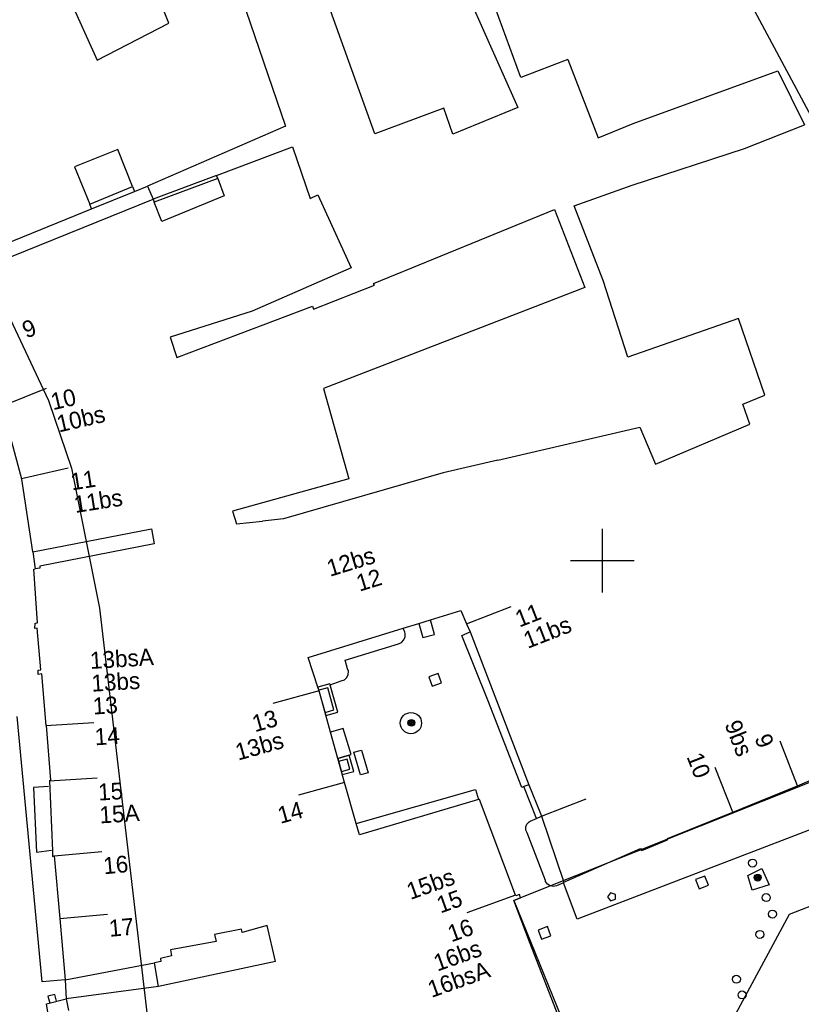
# Model space of a CAD drawing. Header units: millimetres. Extents: x 135944 to 142000, y 454200 to 456692.
# Tile 31 of 185: x 136714 to 136762, y 455872 to 455934. Entities that reach past the tile are written whole.
import ezdxf
from ezdxf.enums import TextEntityAlignment as Align

# ---------------------------------------------------------------- set-up
doc = ezdxf.new("R2010")
doc.units = ezdxf.units.MM
doc.layers.add('TotaalGBKN2013_Bistad', color=251, linetype='Continuous')
doc.layers.add('TotaalGBKN2013X$0$Contouren', color=251, linetype='Continuous')
doc.styles.add('TotaalGBKN2013X$0$GBKN binnenstad 2009$0$Standard', font='txt')

msp = doc.modelspace()

# ---------------------------------------------------------------- linework, layer by layer
at = {"layer": 'TotaalGBKN2013_Bistad'}
for p, q in [((136722.85, 455933.659), (136720.178, 455940.231)), ((136735.755, 455926.732), (136731.332, 455939.04)), ((136726.7, 455937.278), (136730.155, 455927.207)), ((136744.9, 455930.262), (136742.145, 455937.778)), ((136763.253, 455927.515), (136758.063, 455937.209)), ((136716.462, 455935.547), (136718.351, 455931.339)), ((136741.534, 455935.528), (136744.696, 455928.379)), ((136718.351, 455931.339), (136722.85, 455933.659)), ((136747.834, 455931.383), (136744.9, 455930.262)), ((136747.834, 455931.383), (136749.743, 455926.478)), ((136751.919, 455927.384), (136760.98, 455930.675)), ((136760.98, 455930.675), (136762.653, 455927.288)), ((136740.077, 455928.335), (136735.755, 455926.732)), ((136740.643, 455926.7), (136740.077, 455928.335)), ((136744.696, 455928.379), (136740.643, 455926.7)), ((136749.743, 455926.478), (136751.919, 455927.384)), ((136730.155, 455927.207), (136721.501, 455923.455)), ((136758.895, 455925.811), (136762.653, 455927.288)), ((136719.647, 455925.756), (136716.943, 455924.654)), ((136720.576, 455923.425), (136719.647, 455925.756)), ((136725.835, 455924.111), (136730.582, 455925.914)), ((136730.582, 455925.914), (136731.701, 455922.682)), ((136751.862, 455923.512), (136758.895, 455925.811)), ((136716.943, 455924.654), (136717.89, 455922.33)), ((136725.835, 455924.111), (136721.863, 455922.627)), ((136725.906, 455923.925), (136721.935, 455922.441)), ((136725.906, 455923.925), (136725.835, 455924.111)), ((136725.906, 455923.925), (136726.311, 455922.851)), ((136717.89, 455922.33), (136720.576, 455923.425)), ((136718.011, 455922.033), (136720.695, 455923.127)), ((136720.576, 455923.425), (136720.695, 455923.127)), ((136720.695, 455923.127), (136721.501, 455923.455)), ((136721.501, 455923.455), (136721.863, 455922.627)), ((136748.227, 455922.224), (136751.862, 455923.512)), ((136708.596, 455917.264), (136721.863, 455922.627)), ((136721.863, 455922.627), (136721.935, 455922.441)), ((136722.402, 455921.228), (136721.935, 455922.441)), ((136726.311, 455922.851), (136722.402, 455921.228)), ((136731.701, 455922.682), (136732.172, 455922.916)), ((136732.172, 455922.916), (136734.266, 455918.328)), ((136708.11, 455918.001), (136718.011, 455922.033)), ((136718.011, 455922.033), (136717.89, 455922.33)), ((136735.672, 455917.345), (136747.008, 455921.983)), ((136747.008, 455921.983), (136748.898, 455917.098)), ((136750.04, 455917.538), (136748.227, 455922.224)), ((136734.266, 455918.328), (136728.074, 455915.615)), ((136751.602, 455912.746), (136750.04, 455917.538)), ((136731.899, 455915.742), (136735.723, 455917.257)), ((136748.898, 455917.098), (136732.541, 455910.786)), ((136735.723, 455917.257), (136735.672, 455917.345)), ((136723.353, 455912.712), (136731.835, 455915.926)), ((136731.835, 455915.926), (136731.899, 455915.742)), ((136728.074, 455915.615), (136722.927, 455913.986)), ((136758.518, 455915.171), (136751.602, 455912.746)), ((136760.171, 455910.356), (136758.518, 455915.171)), ((136722.927, 455913.986), (136723.353, 455912.712)), ((136715.156, 455910.784), (136712.376, 455909.656)), ((136732.541, 455910.786), (136734.12, 455905.12)), ((136758.803, 455909.804), (136760.171, 455910.356)), ((136713.633, 455905.106), (136712.407, 455909.69)), ((136759.236, 455908.547), (136758.803, 455909.804)), ((136743.452, 455906.299), (136752.344, 455908.358)), ((136752.344, 455908.358), (136753.321, 455906.047)), ((136753.321, 455906.047), (136759.236, 455908.547)), ((136713.623, 455905.144), (136716.549, 455905.811)), ((136743.452, 455906.299), (136740.026, 455905.506)), ((136740.026, 455905.506), (136730.022, 455902.61)), ((136714.326, 455900.554), (136713.633, 455905.106)), ((136734.12, 455905.12), (136726.834, 455903.092)), ((136726.834, 455903.092), (136727.088, 455902.303)), ((136727.088, 455902.303), (136728.713, 455902.473)), ((136730.022, 455902.61), (136728.713, 455902.473)), ((136714.326, 455900.554), (136721.768, 455901.991)), ((136721.768, 455901.991), (136721.933, 455901.051)), ((136750, 455900), (136750, 455902)), ((136721.933, 455901.051), (136714.765, 455899.643)), ((136714.326, 455900.554), (136714.482, 455899.482)), ((136714.765, 455899.643), (136714.774, 455899.527)), ((136748, 455900), (136750, 455900)), ((136750, 455900), (136752, 455900)), ((136750, 455898), (136750, 455900)), ((136714.384, 455899.467), (136714.482, 455899.482)), ((136714.628, 455896.11), (136714.384, 455899.467)), ((136714.774, 455899.527), (136714.482, 455899.482)), ((136741.483, 455896.043), (136744.278, 455897.134)), ((136739.224, 455896.286), (136741.144, 455896.876)), ((136741.144, 455896.876), (136741.483, 455896.043)), ((136714.454, 455895.757), (136714.473, 455896.091)), ((136714.473, 455896.091), (136714.628, 455896.11)), ((136737.516, 455895.762), (136738.501, 455896.064)), ((136738.501, 455896.064), (136739.224, 455896.286)), ((136738.501, 455896.064), (136738.745, 455895.195)), ((136739.49, 455895.375), (136739.224, 455896.286)), ((136741.483, 455896.043), (136741.723, 455895.536)), ((136714.594, 455895.781), (136714.454, 455895.757)), ((136714.822, 455893.158), (136714.594, 455895.781)), ((136731.563, 455893.934), (136737.516, 455895.762)), ((136737.637, 455895.528), (136737.516, 455895.762)), ((136737.657, 455895.447), (136737.637, 455895.528)), ((136737.653, 455895.234), (136737.657, 455895.447)), ((136738.745, 455895.195), (136739.49, 455895.375)), ((136741.203, 455895.319), (136741.723, 455895.536)), ((136742.826, 455891.262), (136741.203, 455895.319)), ((136741.723, 455895.536), (136745.393, 455885.965)), ((136733.895, 455893.774), (136737.23, 455894.794)), ((136737.23, 455894.794), (136737.424, 455894.883)), ((136737.424, 455894.883), (136737.572, 455895.037)), ((136737.572, 455895.037), (136737.653, 455895.234)), ((136732.182, 455892.072), (136731.563, 455893.934)), ((136734.044, 455893.234), (136733.895, 455893.774)), ((136714.663, 455892.861), (136714.671, 455893.135)), ((136714.889, 455892.909), (136714.663, 455892.861)), ((136714.671, 455893.135), (136714.822, 455893.158)), ((136715.156, 455889.675), (136714.889, 455892.909)), ((136733.993, 455892.687), (136734.08, 455892.875)), ((136734.09, 455893.082), (136734.044, 455893.234)), ((136734.08, 455892.875), (136734.09, 455893.082)), ((136739.716, 455892.938), (136739.134, 455892.724)), ((136739.93, 455892.356), (136739.716, 455892.938)), ((136732.956, 455892.23), (136733.649, 455892.47)), ((136733.649, 455892.47), (136733.842, 455892.545)), ((136733.842, 455892.545), (136733.993, 455892.687)), ((136739.134, 455892.724), (136739.348, 455892.142)), ((136739.348, 455892.142), (136739.93, 455892.356)), ((136732.253, 455891.853), (136729.364, 455891.048)), ((136732.254, 455891.853), (136732.182, 455892.072)), ((136732.797, 455892.038), (136732.238, 455891.88)), ((136732.964, 455889.253), (136732.254, 455891.853)), ((136733.19, 455890.651), (136732.797, 455892.038)), ((136744.951, 455885.799), (136742.826, 455891.262)), ((136732.631, 455890.493), (136733.19, 455890.651)), ((136714.914, 455873.615), (136713.349, 455890.232)), ((136715.147, 455889.674), (136718.142, 455889.859)), ((136715.156, 455889.675), (136715.44, 455886.242)), ((136733.767, 455889.496), (136732.964, 455889.253)), ((136733.427, 455887.614), (136732.964, 455889.253)), ((136734.26, 455887.866), (136733.767, 455889.496)), ((136762.228, 455885.893), (136761.129, 455888.685)), ((136734.436, 455887.997), (136734.915, 455888.139)), ((136734.856, 455886.576), (136734.436, 455887.997)), ((136734.915, 455888.139), (136735.335, 455886.718)), ((136762.228, 455885.893), (136767.413, 455888.169)), ((136733.427, 455887.614), (136734.26, 455887.866)), ((136733.851, 455886.113), (136733.427, 455887.614)), ((136734.005, 455887.564), (136733.481, 455887.418)), ((136734.178, 455886.942), (136734.005, 455887.564)), ((136761.725, 455877.856), (136786.245, 455887.38)), ((136733.654, 455886.796), (136734.178, 455886.942)), ((136735.335, 455886.718), (136734.856, 455886.576)), ((136758.162, 455884.246), (136757.063, 455887.038)), ((136715.36, 455886.211), (136718.355, 455886.396)), ((136715.44, 455886.242), (136715.363, 455886.21)), ((136715.363, 455886.21), (136715.564, 455881.83)), ((136733.852, 455886.113), (136730.963, 455885.308)), ((136734.581, 455883.53), (136733.851, 455886.113)), ((136715.301, 455885.851), (136714.371, 455885.791)), ((136714.371, 455885.791), (136714.551, 455881.741)), ((136734.581, 455883.53), (136742.063, 455885.67)), ((136742.063, 455885.67), (136742.246, 455885.031)), ((136745.09, 455885.851), (136744.951, 455885.799)), ((136745.393, 455885.965), (136745.09, 455885.851)), ((136745.874, 455883.849), (136745.09, 455885.851)), ((136745.393, 455885.965), (136746.118, 455884.162)), ((136758.162, 455884.246), (136762.228, 455885.893)), ((136742.246, 455885.031), (136734.779, 455882.831)), ((136742.31, 455885.048), (136742.246, 455885.031)), ((136744.561, 455879.044), (136742.31, 455885.048)), ((136746.185, 455883.994), (136748.98, 455885.085)), ((136766.821, 455884.607), (136748.43, 455877.553)), ((136754.074, 455882.599), (136758.162, 455884.246)), ((136745.273, 455883.506), (136745.414, 455883.645)), ((136745.414, 455883.645), (136745.478, 455883.68)), ((136745.478, 455883.68), (136745.874, 455883.849)), ((136745.874, 455883.849), (136746.187, 455883.99)), ((136746.118, 455884.162), (136746.187, 455883.99)), ((136746.187, 455883.99), (136747.591, 455879.87)), ((136734.779, 455882.831), (136734.581, 455883.53)), ((136745.198, 455883.323), (136745.273, 455883.506)), ((136745.2, 455883.125), (136745.198, 455883.323)), ((136745.28, 455882.944), (136745.2, 455883.125)), ((136746.43, 455879.962), (136745.28, 455882.944)), ((136752.48, 455881.839), (136754.072, 455882.514)), ((136754.072, 455882.514), (136754.074, 455882.599)), ((136714.551, 455881.741), (136715.491, 455881.861)), ((136715.564, 455881.83), (136715.559, 455881.479)), ((136715.664, 455881.504), (136718.652, 455881.778)), ((136747.591, 455879.87), (136752.393, 455881.97)), ((136752.393, 455881.97), (136752.48, 455881.839)), ((136715.559, 455881.479), (136715.664, 455881.504)), ((136715.664, 455881.504), (136716.012, 455877.587)), ((136759.107, 455880.282), (136759.994, 455880.721)), ((136759.994, 455880.721), (136760.452, 455879.705)), ((136746.447, 455879.913), (136746.43, 455879.962)), ((136746.558, 455879.745), (136746.447, 455879.913)), ((136747.557, 455879.857), (136747.591, 455879.87)), ((136756.415, 455880.249), (136755.836, 455880.028)), ((136755.836, 455880.028), (136756.057, 455879.449)), ((136756.636, 455879.67), (136756.415, 455880.249)), ((136759.386, 455879.353), (136759.107, 455880.282)), ((136746.726, 455879.633), (136746.558, 455879.745)), ((136746.924, 455879.595), (136746.726, 455879.633)), ((136747.121, 455879.635), (136746.924, 455879.595)), ((136747.572, 455879.818), (136747.121, 455879.635)), ((136747.572, 455879.818), (136747.557, 455879.857)), ((136748.43, 455877.553), (136747.572, 455879.818)), ((136756.057, 455879.449), (136756.636, 455879.67)), ((136760.452, 455879.705), (136759.386, 455879.353)), ((136744.561, 455879.044), (136741.5, 455877.952)), ((136744.461, 455878.716), (136744.872, 455878.891)), ((136745.436, 455876.118), (136744.461, 455878.716)), ((136744.574, 455879.009), (136744.561, 455879.044)), ((136744.814, 455879.096), (136744.574, 455879.009)), ((136744.872, 455878.891), (136744.814, 455879.096)), ((136750.508, 455879.189), (136750.326, 455878.939)), ((136750.326, 455878.939), (136750.508, 455878.689)), ((136750.826, 455879.086), (136750.508, 455879.189)), ((136750.508, 455878.689), (136750.826, 455878.793)), ((136750.826, 455878.793), (136750.826, 455879.086)), ((136716.012, 455877.587), (136716.353, 455873.753)), ((136716.023, 455877.588), (136719.011, 455877.862)), ((136756.994, 455869.104), (136761.725, 455877.856)), ((136727.39, 455876.915), (136725.711, 455876.579)), ((136727.443, 455876.72), (136727.39, 455876.915)), ((136729.004, 455877.153), (136727.443, 455876.72)), ((136729.529, 455874.888), (136729.004, 455877.153)), ((136746.563, 455877.081), (136745.981, 455876.867)), ((136745.981, 455876.867), (136746.195, 455876.285)), ((136746.777, 455876.499), (136746.563, 455877.081)), ((136725.711, 455876.579), (136725.802, 455876.154)), ((136746.195, 455876.285), (136746.777, 455876.499)), ((136725.802, 455876.154), (136722.954, 455875.616)), ((136722.954, 455875.616), (136723.016, 455875.246)), ((136747.422, 455871.031), (136745.436, 455876.118)), ((136723.016, 455875.246), (136722.321, 455875.094)), ((136722.321, 455875.094), (136722.349, 455874.904)), ((136716.353, 455873.753), (136721.949, 455874.819)), ((136722.349, 455874.904), (136721.949, 455874.819)), ((136722.199, 455873.33), (136721.949, 455874.819)), ((136729.529, 455874.888), (136722.199, 455873.33)), ((136716.353, 455873.753), (136714.914, 455873.615)), ((136716.353, 455873.753), (136716.422, 455872.55)), ((136722.199, 455873.33), (136716.422, 455872.55)), ((136715.186, 455872.244), (136716.422, 455872.55)), ((136715.705, 455872.838), (136715.27, 455872.723)), ((136715.27, 455872.723), (136715.385, 455872.288)), ((136715.82, 455872.403), (136715.705, 455872.838)), ((136716.422, 455872.55), (136716.556, 455871.826)), ((136716.002, 455867.335), (136715.186, 455872.244))]:
    msp.add_line(p, q, dxfattribs=at)
for centre, radius in [((136738.007, 455889.824), 0.665), ((136738.038, 455889.842), 0.215), ((136738.038, 455889.842), 0.155), ((136738.038, 455889.842), 0.095), ((136738.038, 455889.842), 0.035), ((136759.403, 455881.059), 0.25), ((136759.729, 455880.149), 0.215), ((136759.729, 455880.149), 0.155), ((136759.729, 455880.149), 0.095), ((136759.729, 455880.149), 0.035), ((136760.26, 455878.896), 0.25), ((136760.653, 455877.863), 0.25), ((136759.862, 455876.588), 0.25), ((136758.39, 455873.788), 0.25), ((136758.748, 455872.801), 0.25)]:
    msp.add_circle(centre, radius, dxfattribs=at)
for points in [[(136732.183, 455892.072), (136732.685, 455890.3), (136733.436, 455890.513), (136732.934, 455892.285)], [(136733.427, 455887.61), (136733.707, 455886.602), (136734.423, 455886.801), (136734.143, 455887.809)]]:
    msp.add_3dface(points, dxfattribs=at)
at = {"layer": 'TotaalGBKN2013X$0$Contouren'}
for p, q in [((136842.642, 455917.925), (136744.461, 455878.716)), ((136712.425, 455916.165), (136715.302, 455910.029)), ((136715.302, 455910.029), (136716.745, 455905.795)), ((136716.745, 455905.795), (136718.5, 455897.03)), ((136718.5, 455897.03), (136721.572, 455870.789)), ((136744.461, 455878.716), (136755.867, 455850.562))]:
    msp.add_line(p, q, dxfattribs=at)

# ---------------------------------------------------------------- texts
at = {"layer": 'TotaalGBKN2013_Bistad', "style": 'TotaalGBKN2013X$0$GBKN binnenstad 2009$0$Standard'}
for s, rotation, p in [('9', 21.6142, (136713.731, 455914.39)), ('10', 12.9544, (136715.472, 455909.932)), ('10bs', 12.9544, (136715.844, 455908.539)), ('11', 8.9544, (136716.696, 455904.918)), ('11bs', 8.9544, (136716.911, 455903.501)), ('11', 21.3191, (136744.608, 455896.295)), ('11bs', 21.3191, (136745.129, 455894.963)), ('13bsA', 3.5196, (136717.905, 455893.741)), ('13bs', 3.5196, (136717.993, 455892.315)), ('13', 3.5196, (136718.081, 455890.886)), ('14', 3.5196, (136718.2, 455888.959)), ('15', 3.5196, (136718.412, 455885.497)), ('15A', 3.5196, (136718.501, 455884.069)), ('16', 5.2341, (136718.738, 455880.881)), ('17', 5.2341, (136719.096, 455876.965))]:
    msp.add_text(s, height=1.054, rotation=rotation, dxfattribs=at).set_placement(p, align=Align.MIDDLE_LEFT)
for s, rotation, p in [('12bs', 17.0729, (136735.706, 455900.384)), ('12', 17.0729, (136736.127, 455899.016)), ('13', 15.5751, (136729.606, 455890.18)), ('9bs', 291.5063, (136758.96, 455887.831)), ('9', 291.5063, (136760.29, 455888.356)), ('13bs', 15.5751, (136729.989, 455888.802)), ('10', 291.5063, (136756.322, 455886.46)), ('14', 15.5751, (136731.205, 455884.44)), ('15bs', 19.6479, (136740.675, 455880.269)), ('15', 19.6479, (136741.155, 455878.921)), ('16', 19.6442, (136741.843, 455877.117)), ('16bs', 19.6442, (136742.364, 455875.784)), ('16bsA', 19.6442, (136742.884, 455874.45))]:
    msp.add_text(s, height=1.054, rotation=rotation, dxfattribs=at).set_placement(p, align=Align.MIDDLE_RIGHT)

doc.saveas('drawing.dxf')
